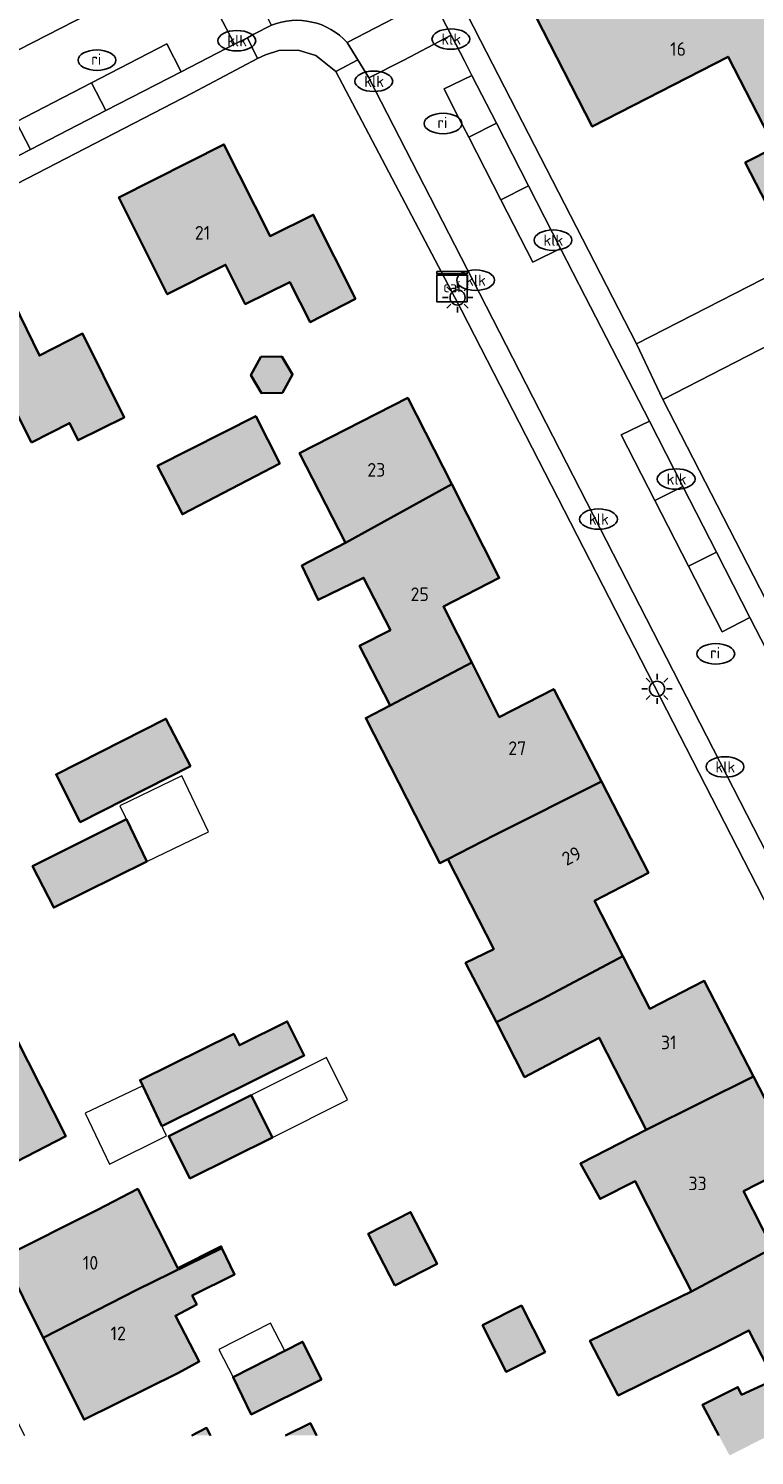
# Model space of a CAD drawing. Header units: metres. Extents: x 46249 to 49371, y 390656 to 391846.
# Tile 36 of 44: x 49192 to 49240, y 391540 to 391634. Entities that reach past the tile are written whole.
import ezdxf
from ezdxf.enums import TextEntityAlignment as Align

# ---------------------------------------------------------------- set-up
doc = ezdxf.new("R2010")
doc.units = ezdxf.units.M
for name, color, linetype, lineweight in [('B-WE-IE-MEUBILAIR-S', 7, 'Continuous', 25), ('B-WE-OG-BEBOUWING-G', 7, 'Continuous', 35), ('B-WE-OG-BEBOUWING_HUISNUMMER-T18', 10, 'Continuous', 18), ('B-WE-OG-BEBOUWING_LUIFEL-G', 7, 'Continuous', 18), ('B-WE-OG-TERREIN_ERF-G', 7, 'Continuous', 18), ('B-WE-VH-OPENVERHARDING_BETONSTRAATSTEEN-G', 90, 'Continuous', 18), ('B-WE-VH-OPENVERHARDING_STRAATBAKSTEEN-G', 90, 'Continuous', 18), ('B-WE-VH-OPENVERHARDING_TEGEL-G', 90, 'Continuous', 18)]:
    doc.layers.add(name, color=color, linetype=linetype, lineweight=lineweight)
doc.layers.add('B-WE-OG-BEBOUWING-V', color=7, linetype='Continuous', lineweight=18, true_color=0xd46868)
doc.styles.add('NLCS-ISO', font='NLCS-ISO.ttf')
doc.styles.add('NLCS-ISO-ANNOTATIEF-T18', font='NLCS-ISO.ttf', dxfattribs={"height": 1.8})

# ---------------------------------------------------------------- blocks, each defined once
blk = doc.blocks.new('SIE-MEUBILAIR_KAST_CAI-SO')
for points in [[(-1, 1), (1, 1), (1, 0.84), (-1, 0.84)], [(-1, 0.76), (1, 0.76), (1, -1), (-1, -1)]]:
    blk.add_lwpolyline(points, close=True)
at = {"style": 'NLCS-ISO'}
blk.add_text('cai', height=0.75, dxfattribs=at).set_placement((0, 0), align=Align.MIDDLE_CENTER)
blk = doc.blocks.new('SIE-MEUBILAIR_PAAL_LICHTMAST-SO')
for points in [[(0, 1), (0, 0.625)], [(-0.625, 0), (-1, 0)], [(-0.707, 0.707), (-0.442, 0.442)], [(0.442, 0.442), (0.707, 0.707)], [(1, 0), (0.625, 0)], [(-0.707, -0.707), (-0.442, -0.442)], [(0, -0.625), (0, -1)], [(0.442, -0.442), (0.707, -0.707)]]:
    blk.add_lwpolyline(points)
blk.add_circle((0, 0), 0.5)
blk = doc.blocks.new('SIE-MEUBILAIR_PUT_KOLK-SO')
blk.add_ellipse((0, 0), major_axis=(1.25, 0), ratio=0.54)
at = {"style": 'NLCS-ISO'}
blk.add_text('klk', height=0.75, dxfattribs=at).set_placement((0.026, 0), align=Align.MIDDLE_CENTER)
blk = doc.blocks.new('SIE-MEUBILAIR_PUT_RIOOLPUT-SO')
blk.add_ellipse((0, 0), major_axis=(1.25, 0), ratio=0.54)
at = {"style": 'NLCS-ISO'}
blk.add_text('ri', height=0.75, dxfattribs=at).set_placement((-0.045, 0.068), align=Align.MIDDLE_CENTER)

msp = doc.modelspace()

# ---------------------------------------------------------------- hatches: boundary and pattern name
at = {"layer": 'B-WE-OG-BEBOUWING-V'}
for points in [[(49247.766, 391625.33), (49246.01, 391628.745), (49245.814, 391628.644), (49242.742, 391634.619), (49242.938, 391634.72), (49238.27, 391643.8), (49231.34, 391640.241), (49232.257, 391638.455), (49225.86, 391635.17), (49229.59, 391627.88), (49238.572, 391632.498), (49241.653, 391626.504), (49239.706, 391625.503), (49241.462, 391622.088)], [(49213.95, 391616.5), (49211.15, 391622.05), (49208.3, 391620.65), (49205.25, 391626.7), (49198.3, 391623.2), (49201.5, 391616.8), (49205.35, 391618.75), (49206.65, 391616.15), (49209.6, 391617.6), (49210.95, 391614.95)], [(49192.518, 391606.995), (49195.044, 391608.283), (49195.6, 391607.15), (49198.65, 391608.65), (49195.9, 391614.2), (49193.05, 391612.75), (49190.05, 391618.85), (49183.6, 391615.7), (49186.8, 391609.2), (49190.5, 391611.05), (49191.7, 391608.6)], [(49207.018, 391611.45), (49207.729, 391610.264), (49209.112, 391610.286), (49209.784, 391611.495), (49209.072, 391612.682), (49207.689, 391612.659)], [(49213.291, 391600.369), (49220.305, 391604.237), (49217.4, 391609.95), (49210.25, 391606.3)], [(49208.95, 391605.6), (49207.35, 391608.75), (49200.85, 391605.45), (49202.5, 391602.25)], [(49216.226, 391589.601), (49221.622, 391592.457), (49219.75, 391596.15), (49223.45, 391598.05), (49220.305, 391604.237), (49213.291, 391600.369), (49210.396, 391598.862), (49211.467, 391596.596), (49214.476, 391598.059), (49216.25, 391594.6), (49214.2, 391593.55)], [(49216.226, 391589.601), (49214.616, 391588.779), (49219.508, 391579.192), (49220.038, 391579.462), (49223.14, 391581.045), (49230.198, 391584.579), (49227.05, 391590.7), (49223.45, 391588.85), (49221.622, 391592.457)], [(49203.043, 391585.607), (49201.406, 391588.738), (49194.152, 391585.054), (49195.752, 391581.905)], [(49230.198, 391584.579), (49223.14, 391581.045), (49220.038, 391579.462), (49223.079, 391573.505), (49221.222, 391572.601), (49223.265, 391568.682), (49226.31, 391570.211), (49231.617, 391573.042), (49229.75, 391576.7), (49233.3, 391578.55)], [(49200.15, 391579.301), (49198.8, 391582.1), (49192.6, 391579), (49194, 391576.25)], [(49233.147, 391561.559), (49240.251, 391565.082), (49237, 391571.4), (49233.4, 391569.55), (49231.617, 391573.042), (49226.31, 391570.211), (49223.265, 391568.682), (49225.125, 391565.045), (49228.15, 391566.65), (49230.05, 391567.65)], [(49207.4, 391564.9), (49210.558, 391566.479), (49209.434, 391568.729), (49206.275, 391567.149), (49205.9, 391567.9), (49199.7, 391564.85), (49201.15, 391561.8)], [(49191.478, 391567.697), (49184.778, 391564.492), (49188.2, 391557.75), (49194.8, 391561.15)], [(49236.16, 391550.863), (49241.505, 391553.74), (49239.6, 391557.5), (49243.2, 391559.35), (49240.251, 391565.082), (49233.147, 391561.559), (49228.813, 391559.327), (49230.106, 391556.992), (49232.431, 391558.154), (49234.1, 391554.85)], [(49208.45, 391561.05), (49207.05, 391563.85), (49201.6, 391561.15), (49203, 391558.35)], [(49193.305, 391547.816), (49199.499, 391550.976), (49205.107, 391553.732), (49205.05, 391553.85), (49202.188, 391552.419), (49199.552, 391557.656), (49196.85, 391556.25), (49190.65, 391553.15)], [(49216.542, 391551.265), (49219.334, 391552.696), (49217.581, 391556.117), (49214.789, 391554.686)], [(49205.107, 391553.732), (49199.499, 391550.976), (49193.305, 391547.816), (49196, 391542.4), (49202.25, 391545.5), (49203.62, 391546.24), (49202.043, 391549.27), (49203.454, 391550.017), (49203.152, 391550.601), (49205.95, 391552)], [(49239.561, 391540.484), (49243.04, 391542.25), (49250.115, 391545.902), (49247, 391551.95), (49243.35, 391550.1), (49241.505, 391553.74), (49236.16, 391550.863), (49229.442, 391547.61), (49231.31, 391543.998), (49238, 391547.3), (49239.95, 391548.3), (49241.623, 391545.024), (49239.459, 391544.046), (49239.217, 391544.547), (49236.873, 391543.375), (49238.67, 391540.031)], [(49226.474, 391546.857), (49224.91, 391549.944), (49222.344, 391548.644), (49223.908, 391545.557)], [(49211.7, 391545.05), (49210.45, 391547.55), (49205.85, 391545.2), (49207.05, 391542.75)]]:
    msp.add_hatch(color=256, dxfattribs=at).paths.add_polyline_path(points)
h = msp.add_hatch(color=256, dxfattribs=at)
h.paths.add_polyline_path([(49203.13, 391541.357), (49204.353, 391541.357), (49204.1, 391541.85)])
h.paths.add_polyline_path([(49211.371, 391541.357), (49211.4, 391541.3), (49210.968, 391542.171), (49209.316, 391541.357)])

# ---------------------------------------------------------------- linework, layer by layer
at = {"layer": 'B-WE-OG-BEBOUWING-G', "ltscale": 0.2, "flags": 128}
for points in [[(49247.766, 391625.33), (49246.01, 391628.745), (49245.814, 391628.644), (49242.742, 391634.619), (49242.938, 391634.72), (49238.27, 391643.8), (49231.34, 391640.241), (49232.257, 391638.455), (49225.86, 391635.17), (49229.59, 391627.88), (49238.572, 391632.498), (49241.653, 391626.504), (49239.706, 391625.503), (49241.462, 391622.088), (49247.766, 391625.33)], [(49213.95, 391616.5), (49211.15, 391622.05), (49208.3, 391620.65), (49205.25, 391626.7), (49198.3, 391623.2), (49201.5, 391616.8), (49205.35, 391618.75), (49206.65, 391616.15), (49209.6, 391617.6), (49210.95, 391614.95), (49213.95, 391616.5)], [(49192.518, 391606.995), (49195.044, 391608.283), (49195.6, 391607.15), (49198.65, 391608.65), (49195.9, 391614.2), (49193.05, 391612.75), (49190.05, 391618.85), (49183.6, 391615.7), (49186.8, 391609.2), (49190.5, 391611.05), (49191.7, 391608.6), (49192.518, 391606.995)], [(49207.018, 391611.45), (49207.729, 391610.264), (49209.112, 391610.286), (49209.784, 391611.495), (49209.072, 391612.682), (49207.689, 391612.659), (49207.018, 391611.45)], [(49213.291, 391600.369), (49220.305, 391604.237), (49217.4, 391609.95), (49210.25, 391606.3), (49213.291, 391600.369)], [(49208.95, 391605.6), (49207.35, 391608.75), (49200.85, 391605.45), (49202.5, 391602.25), (49208.95, 391605.6)], [(49216.226, 391589.601), (49221.622, 391592.457), (49219.75, 391596.15), (49223.45, 391598.05), (49220.305, 391604.237), (49213.291, 391600.369), (49210.396, 391598.862), (49211.467, 391596.596), (49214.476, 391598.059), (49216.25, 391594.6), (49214.2, 391593.55), (49216.226, 391589.601)], [(49216.226, 391589.601), (49214.616, 391588.779), (49219.508, 391579.192), (49220.038, 391579.462), (49223.14, 391581.045), (49230.198, 391584.579), (49227.05, 391590.7), (49223.45, 391588.85), (49221.622, 391592.457), (49216.226, 391589.601)], [(49203.043, 391585.607), (49201.406, 391588.738), (49194.152, 391585.054), (49195.752, 391581.905), (49203.043, 391585.607)], [(49230.198, 391584.579), (49223.14, 391581.045), (49220.038, 391579.462), (49223.079, 391573.505), (49221.222, 391572.601), (49223.265, 391568.682), (49226.31, 391570.211), (49231.617, 391573.042), (49229.75, 391576.7), (49233.3, 391578.55), (49230.198, 391584.579)], [(49200.15, 391579.301), (49198.8, 391582.1), (49192.6, 391579), (49194, 391576.25), (49200.15, 391579.301)], [(49233.147, 391561.559), (49240.251, 391565.082), (49237, 391571.4), (49233.4, 391569.55), (49231.617, 391573.042), (49226.31, 391570.211), (49223.265, 391568.682), (49225.125, 391565.045), (49228.15, 391566.65), (49230.05, 391567.65), (49233.147, 391561.559)], [(49207.4, 391564.9), (49210.558, 391566.479), (49209.434, 391568.729), (49206.275, 391567.149), (49205.9, 391567.9), (49199.7, 391564.85), (49201.15, 391561.8), (49207.4, 391564.9)], [(49191.478, 391567.697), (49184.778, 391564.492), (49188.2, 391557.75), (49194.8, 391561.15), (49191.478, 391567.697)], [(49236.16, 391550.863), (49241.505, 391553.74), (49239.6, 391557.5), (49243.2, 391559.35), (49240.251, 391565.082), (49233.147, 391561.559), (49228.813, 391559.327), (49230.106, 391556.992), (49232.431, 391558.154), (49234.1, 391554.85), (49236.16, 391550.863)], [(49208.45, 391561.05), (49207.05, 391563.85), (49201.6, 391561.15), (49203, 391558.35), (49208.45, 391561.05)], [(49193.305, 391547.816), (49199.499, 391550.976), (49205.107, 391553.732), (49205.05, 391553.85), (49202.188, 391552.419), (49199.552, 391557.656), (49196.85, 391556.25), (49190.65, 391553.15), (49193.305, 391547.816)], [(49216.542, 391551.265), (49219.334, 391552.696), (49217.581, 391556.117), (49214.789, 391554.686), (49216.542, 391551.265)], [(49205.107, 391553.732), (49199.499, 391550.976), (49193.305, 391547.816), (49196, 391542.4), (49202.25, 391545.5), (49203.62, 391546.24), (49202.043, 391549.27), (49203.454, 391550.017), (49203.152, 391550.601), (49205.95, 391552), (49205.107, 391553.732)], [(49226.474, 391546.857), (49224.91, 391549.944), (49222.344, 391548.644), (49223.908, 391545.557), (49226.474, 391546.857)], [(49211.7, 391545.05), (49210.45, 391547.55), (49205.85, 391545.2), (49207.05, 391542.75), (49211.7, 391545.05)]]:
    msp.add_lwpolyline(points, close=True, dxfattribs=at)
for points in [[(49241.281, 391541.357), (49243.04, 391542.25), (49250.115, 391545.902), (49247, 391551.95), (49243.35, 391550.1), (49241.505, 391553.74), (49236.16, 391550.863), (49229.442, 391547.61), (49231.31, 391543.998), (49238, 391547.3), (49239.95, 391548.3), (49241.623, 391545.024), (49239.459, 391544.046), (49239.217, 391544.547), (49236.873, 391543.375), (49237.957, 391541.357)], [(49211.372, 391541.357), (49210.968, 391542.171), (49209.316, 391541.357)], [(49204.353, 391541.357), (49204.1, 391541.85), (49203.13, 391541.357)]]:
    msp.add_lwpolyline(points, dxfattribs=at)
at = {"layer": 'B-WE-OG-BEBOUWING_LUIFEL-G', "ltscale": 0.2, "flags": 128}
for points in [[(49202.456, 391584.953), (49198.374, 391582.984), (49200.15, 391579.301), (49204.232, 391581.27), (49202.456, 391584.953)], [(49213.421, 391563.535), (49212.021, 391566.335), (49207.05, 391563.85), (49208.45, 391561.05), (49213.421, 391563.535)], [(49197.681, 391559.287), (49201.448, 391561.17), (49199.882, 391564.467), (49196.077, 391562.659), (49197.681, 391559.287)], [(49245.126, 391555.599), (49243.2, 391559.35), (49239.6, 391557.5), (49241.505, 391553.74), (49245.126, 391555.599)], [(49208.325, 391548.784), (49204.91, 391547.04), (49205.85, 391545.2), (49209.265, 391546.945), (49208.325, 391548.784)]]:
    msp.add_lwpolyline(points, close=True, dxfattribs=at)
at = {"layer": 'B-WE-OG-TERREIN_ERF-G', "ltscale": 0.2, "flags": 128}
for points in [[(49216.161, 391645.481), (49217.873, 391642.151), (49218.411, 391642.443), (49218.68, 391641.9), (49218.713, 391641.915), (49218.861, 391641.62), (49218.826, 391641.596), (49219.097, 391641.069), (49218.573, 391640.792), (49219.039, 391639.887), (49218.996, 391639.873), (49221.279, 391635.372), (49222.214, 391633.57), (49232.519, 391613.511), (49255.629, 391625.36), (49250.39, 391635.94), (49239.615, 391657.694), (49239.534, 391657.655), (49239.125, 391658.464), (49229.908, 391653.982), (49215.831, 391647.107), (49215.928, 391646.929), (49215.525, 391646.73), (49216.161, 391645.481)], [(49247.766, 391625.33), (49241.462, 391622.088), (49239.706, 391625.503), (49241.653, 391626.504), (49238.572, 391632.498), (49229.59, 391627.88), (49225.86, 391635.17), (49232.257, 391638.455), (49231.34, 391640.241), (49238.27, 391643.8), (49242.938, 391634.72), (49242.742, 391634.619), (49245.814, 391628.644), (49246.01, 391628.745), (49247.766, 391625.33)], [(49201.5, 391616.8), (49198.3, 391623.2), (49205.25, 391626.7), (49208.3, 391620.65), (49211.15, 391622.05), (49213.95, 391616.5), (49210.95, 391614.95), (49209.6, 391617.6), (49206.65, 391616.15), (49205.35, 391618.75), (49201.5, 391616.8)], [(49195.6, 391607.15), (49195.044, 391608.283), (49192.518, 391606.995), (49191.7, 391608.6), (49190.5, 391611.05), (49186.8, 391609.2), (49183.6, 391615.7), (49190.05, 391618.85), (49193.05, 391612.75), (49195.9, 391614.2), (49198.65, 391608.65), (49195.6, 391607.15)], [(49209.784, 391611.495), (49209.112, 391610.286), (49207.729, 391610.264), (49207.018, 391611.45), (49207.689, 391612.659), (49209.072, 391612.682), (49209.784, 391611.495)], [(49200.85, 391605.45), (49207.35, 391608.75), (49208.95, 391605.6), (49202.5, 391602.25), (49200.85, 391605.45)], [(49201.406, 391588.738), (49203.043, 391585.607), (49195.752, 391581.905), (49194.152, 391585.054), (49201.406, 391588.738)], [(49200.15, 391579.301), (49194, 391576.25), (49192.6, 391579), (49198.8, 391582.1), (49200.15, 391579.301)], [(49188.2, 391557.75), (49184.778, 391564.492), (49181.4, 391571.15), (49188, 391574.55), (49191.478, 391567.697), (49194.8, 391561.15), (49188.2, 391557.75)], [(49209.434, 391568.729), (49210.558, 391566.479), (49207.4, 391564.9), (49201.15, 391561.8), (49199.7, 391564.85), (49205.9, 391567.9), (49206.275, 391567.149), (49209.434, 391568.729)], [(49203, 391558.35), (49201.6, 391561.15), (49207.05, 391563.85), (49208.45, 391561.05), (49203, 391558.35)], [(49196.85, 391556.25), (49199.552, 391557.656), (49202.188, 391552.419), (49205.05, 391553.85), (49205.107, 391553.732), (49205.95, 391552), (49203.152, 391550.601), (49203.454, 391550.017), (49202.043, 391549.27), (49203.62, 391546.24), (49202.25, 391545.5), (49196, 391542.4), (49193.305, 391547.816), (49190.65, 391553.15), (49196.85, 391556.25)], [(49214.789, 391554.686), (49217.581, 391556.117), (49219.334, 391552.696), (49216.542, 391551.265), (49214.789, 391554.686)], [(49223.908, 391545.557), (49222.344, 391548.644), (49224.91, 391549.944), (49226.474, 391546.857), (49223.908, 391545.557)], [(49207.05, 391542.75), (49205.85, 391545.2), (49210.45, 391547.55), (49211.7, 391545.05), (49207.05, 391542.75)]]:
    msp.add_lwpolyline(points, close=True, dxfattribs=at)
for points in [[(49259.127, 391541.357), (49220.95, 391615.75), (49212.64, 391631.529), (49211.317, 391632.592), (49210.163, 391632.944), (49208.882, 391632.923), (49207.985, 391632.636), (49207.461, 391632.386), (49203.15, 391630.1), (49173.55, 391614.8), (49164.176, 391610.093), (49162.1, 391609.05), (49161.969, 391608.988), (49161.842, 391608.922), (49160.856, 391608.17), (49160.147, 391607.151), (49159.784, 391605.965), (49159.801, 391604.725), (49160.198, 391603.549), (49160.734, 391602.503), (49192.061, 391541.357)], [(49369.956, 391577.866), (49366.062, 391575.947), (49365.974, 391575.87), (49365.88, 391575.799), (49365.782, 391575.735), (49365.679, 391575.677), (49361.679, 391573.856), (49346.95, 391566.75), (49330.7, 391559.3), (49322.647, 391555.316), (49322.115, 391555.348), (49321.66, 391555.627), (49321.39, 391556.087), (49321.382, 391556.276), (49301.43, 391546.38), (49262.95, 391624.1), (49257.61, 391621.36), (49257.425, 391621.733), (49234.25, 391609.85), (49269.466, 391541.357)], [(49237.957, 391541.357), (49236.873, 391543.375), (49239.217, 391544.547), (49239.459, 391544.046), (49241.623, 391545.024), (49239.95, 391548.3), (49238, 391547.3), (49231.31, 391543.998), (49229.442, 391547.61), (49236.16, 391550.863), (49234.1, 391554.85), (49232.431, 391558.154), (49230.106, 391556.992), (49228.813, 391559.327), (49233.147, 391561.559), (49230.05, 391567.65), (49228.15, 391566.65), (49225.125, 391565.045), (49223.265, 391568.682), (49221.222, 391572.601), (49223.079, 391573.505), (49220.038, 391579.462), (49219.508, 391579.192), (49214.616, 391588.779), (49216.226, 391589.601), (49214.2, 391593.55), (49216.25, 391594.6), (49214.476, 391598.059), (49211.467, 391596.596), (49210.396, 391598.862), (49213.291, 391600.369), (49210.25, 391606.3), (49217.4, 391609.95), (49220.305, 391604.237), (49223.45, 391598.05), (49219.75, 391596.15), (49221.622, 391592.457), (49223.45, 391588.85), (49227.05, 391590.7), (49230.198, 391584.579), (49233.3, 391578.55), (49229.75, 391576.7), (49231.617, 391573.042), (49233.4, 391569.55), (49237, 391571.4), (49240.251, 391565.082), (49243.2, 391559.35), (49239.6, 391557.5), (49241.505, 391553.74)], [(49209.316, 391541.357), (49210.968, 391542.171), (49211.372, 391541.357)], [(49203.13, 391541.357), (49204.1, 391541.85), (49204.353, 391541.357)]]:
    msp.add_lwpolyline(points, dxfattribs=at)
at = {"layer": 'B-WE-VH-OPENVERHARDING_BETONSTRAATSTEEN-G', "ltscale": 0.2, "flags": 128}
for points in [[(49203.088, 391638.848), (49205.946, 391633.325), (49206.795, 391633.762), (49207.232, 391633.988), (49208.391, 391634.584), (49205.503, 391640.166), (49204.759, 391639.71), (49203.088, 391638.848)], [(49213.385, 391633.445), (49214.093, 391632.308), (49214.276, 391632.014), (49214.803, 391631.158), (49214.824, 391631.117), (49217.148, 391632.28), (49220.27, 391633.937), (49219.021, 391636.369), (49213.385, 391633.445)], [(49232.519, 391613.511), (49234.25, 391609.85), (49257.425, 391621.733), (49255.629, 391625.36), (49232.519, 391613.511)]]:
    msp.add_lwpolyline(points, close=True, dxfattribs=at)
msp.add_lwpolyline([(49208.391, 391634.584, -0.313803), (49213.385, 391633.445), (49213.385, 391633.445), (49219.021, 391636.369)], format="xyb", dxfattribs=at)
msp.add_lwpolyline([(49206.795, 391633.762), (49207.461, 391632.386), (49207.985, 391632.636), (49208.882, 391632.923), (49210.163, 391632.944), (49211.317, 391632.592), (49212.64, 391631.529), (49214.093, 391632.308), (49213.385, 391633.445), (49213.385, 391633.445, 0.313803), (49208.391, 391634.584), (49208.391, 391634.584), (49207.232, 391633.988), (49206.795, 391633.762)], format="xyb", close=True, dxfattribs=at)
at = {"layer": 'B-WE-VH-OPENVERHARDING_STRAATBAKSTEEN-G', "ltscale": 0.2, "flags": 128}
for points in [[(49187.042, 391623.582), (49192.461, 391626.37), (49191.513, 391628.196), (49196.49, 391630.78), (49201.466, 391633.363), (49202.428, 391631.509), (49205.946, 391633.325), (49203.088, 391638.848)], [(49199.109, 391636.796), (49191.663, 391632.955)], [(49243.657, 391588.342), (49240.018, 391595.439), (49238.183, 391594.482), (49235.96, 391598.821), (49233.737, 391603.159), (49231.514, 391607.498), (49233.371, 391608.399), (49229.13, 391616.649), (49227.493, 391619.826), (49225.672, 391618.911), (49223.552, 391623.047), (49221.432, 391627.184), (49220.606, 391628.774), (49219.809, 391630.377), (49221.641, 391631.262), (49221.141, 391632.239), (49220.27, 391633.937), (49217.148, 391632.28), (49214.824, 391631.117), (49222.136, 391616.88), (49244.654, 391572.953)]]:
    msp.add_lwpolyline(points, dxfattribs=at)
for points in [[(49196.49, 391630.78), (49197.445, 391628.94), (49202.428, 391631.509), (49201.466, 391633.363), (49196.49, 391630.78)], [(49220.606, 391628.774), (49221.432, 391627.184), (49223.258, 391628.102), (49221.641, 391631.262), (49219.809, 391630.377), (49220.606, 391628.774)], [(49192.461, 391626.37), (49197.445, 391628.94), (49196.49, 391630.78), (49191.513, 391628.196), (49192.461, 391626.37)], [(49221.432, 391627.184), (49223.552, 391623.047), (49225.376, 391623.964), (49223.258, 391628.102), (49221.432, 391627.184)], [(49227.493, 391619.826), (49225.376, 391623.964), (49223.552, 391623.047), (49225.672, 391618.911), (49227.493, 391619.826)], [(49233.737, 391603.159), (49235.587, 391604.079), (49233.371, 391608.399), (49231.514, 391607.498), (49233.737, 391603.159)], [(49233.737, 391603.159), (49235.96, 391598.821), (49237.802, 391599.759), (49235.587, 391604.079), (49233.737, 391603.159)], [(49240.018, 391595.439), (49237.802, 391599.759), (49235.96, 391598.821), (49238.183, 391594.482), (49240.018, 391595.439)]]:
    msp.add_lwpolyline(points, close=True, dxfattribs=at)
at = {"layer": 'B-WE-VH-OPENVERHARDING_TEGEL-G', "ltscale": 0.2, "flags": 128}
msp.add_lwpolyline([(49190.777, 391634.712), (49191.663, 391632.955), (49199.109, 391636.796), (49198.237, 391638.51), (49197.458, 391638.111), (49197.512, 391638.004), (49191.894, 391635.157), (49191.844, 391635.26), (49190.777, 391634.712)], close=True, dxfattribs=at)
for points in [[(49219.021, 391636.369), (49220.27, 391633.937), (49221.141, 391632.239), (49221.641, 391631.262), (49223.258, 391628.102), (49225.376, 391623.964), (49227.493, 391619.826), (49229.13, 391616.649), (49233.371, 391608.399), (49235.587, 391604.079), (49237.802, 391599.759), (49240.018, 391595.439), (49243.657, 391588.342)], [(49269.466, 391541.357), (49234.25, 391609.85), (49232.519, 391613.511), (49222.214, 391633.57), (49221.279, 391635.372)], [(49173.55, 391614.8), (49203.15, 391630.1), (49207.461, 391632.386), (49206.795, 391633.762), (49205.946, 391633.325), (49202.428, 391631.509), (49197.445, 391628.94), (49192.461, 391626.37), (49187.042, 391623.582)], [(49260.849, 391541.357), (49259.518, 391543.931), (49256.519, 391549.814), (49253.52, 391555.696), (49249.564, 391563.421), (49247.03, 391568.355), (49246.104, 391570.133), (49245.512, 391571.279), (49244.654, 391572.953), (49222.136, 391616.88), (49214.824, 391631.117), (49214.803, 391631.158), (49214.276, 391632.014), (49214.093, 391632.308), (49212.64, 391631.529), (49220.95, 391615.75), (49259.127, 391541.357)]]:
    msp.add_lwpolyline(points, dxfattribs=at)

# ---------------------------------------------------------------- block references
at = {"layer": 'B-WE-IE-MEUBILAIR-S'}
for name, p in [('SIE-MEUBILAIR_PUT_KOLK-SO', (49206.094, 391633.562)), ('SIE-MEUBILAIR_PUT_KOLK-SO', (49220.249, 391633.669)), ('SIE-MEUBILAIR_PUT_RIOOLPUT-SO', (49196.85, 391632.276)), ('SIE-MEUBILAIR_PUT_KOLK-SO', (49215.15, 391630.879)), ('SIE-MEUBILAIR_PUT_RIOOLPUT-SO', (49219.732, 391628.088)), ('SIE-MEUBILAIR_PUT_KOLK-SO', (49226.999, 391620.375)), ('SIE-MEUBILAIR_KAST_CAI-SO', (49220.319, 391617.303)), ('SIE-MEUBILAIR_PUT_KOLK-SO', (49221.884, 391617.728)), ('SIE-MEUBILAIR_PAAL_LICHTMAST-SO', (49220.69, 391616.585)), ('SIE-MEUBILAIR_PUT_KOLK-SO', (49235.139, 391604.585)), ('SIE-MEUBILAIR_PUT_KOLK-SO', (49230.006, 391601.936)), ('SIE-MEUBILAIR_PUT_RIOOLPUT-SO', (49237.759, 391593.028)), ('SIE-MEUBILAIR_PAAL_LICHTMAST-SO', (49233.873, 391590.713)), ('SIE-MEUBILAIR_PUT_KOLK-SO', (49238.364, 391585.55))]:
    msp.add_blockref(name, p, dxfattribs=at)

# ---------------------------------------------------------------- texts
at = {"layer": 'B-WE-OG-BEBOUWING_HUISNUMMER-T18', "style": 'NLCS-ISO-ANNOTATIEF-T18'}
for s, p in [('16', (49235.266, 391633.012)), ('21', (49203.831, 391620.862)), ('23', (49215.32, 391605.19)), ('25', (49218.187, 391596.965)), ('27', (49224.636, 391586.787)), ('31', (49234.65, 391567.337)), ('33', (49236.553, 391558.017)), ('10', (49196.427, 391552.767)), ('12', (49198.258, 391548.102))]:
    msp.add_text(s, height=0.9, dxfattribs=at).set_placement(p, align=Align.MIDDLE_CENTER)
msp.add_text('29', height=0.9, rotation=27.2, dxfattribs=at).set_placement((49228.225, 391579.67), align=Align.MIDDLE_CENTER)

doc.saveas('drawing.dxf')
